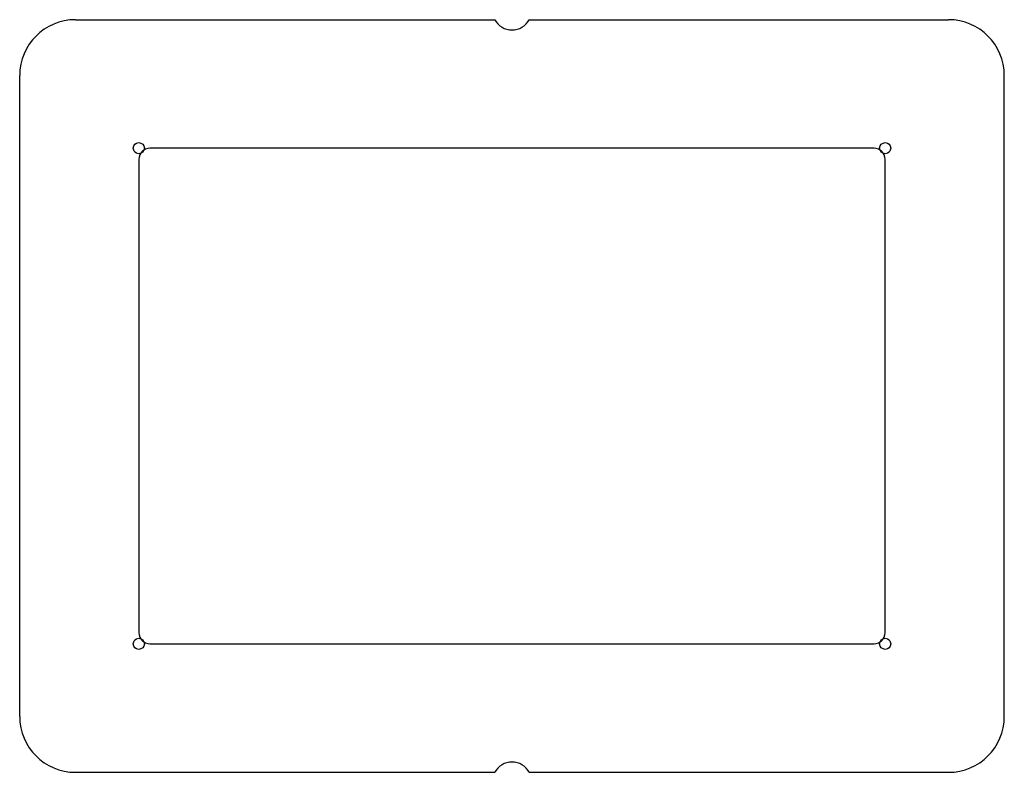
# Model space of a CAD drawing. Header units: millimetres. Extents: x -53 to 53, y -40 to 40.
import ezdxf

# ---------------------------------------------------------------- set-up
doc = ezdxf.new("R2010")
doc.units = ezdxf.units.MM

msp = doc.modelspace()

# ---------------------------------------------------------------- linework, layer by layer
at = {"layer": 'HOLES'}
for centre in [(-40.175, 26.675), (40.175, 26.675), (-40.175, -26.675), (40.175, -26.675)]:
    msp.add_circle(centre, 0.6, dxfattribs=at)
at = {"layer": 'OUTLINE'}
for p, q in [((-47, 40.5), (-1.847, 40.5)), ((1.847, 40.5), (47, 40.5)), ((-53, -34.5), (-53, 34.5)), ((53, -34.5), (53, 34.5)), ((38.975, 26.675), (-38.975, 26.675)), ((-40.175, 25.475), (-40.175, -25.475)), ((40.175, -25.475), (40.175, 25.475)), ((-38.975, -26.675), (38.975, -26.675)), ((-47, -40.5), (-1.847, -40.5)), ((1.847, -40.5), (47, -40.5))]:
    msp.add_line(p, q, dxfattribs=at)
for centre, radius, start, end in [((-47, 34.5), 6, 90, 180), ((0, 41.5), 2.1, 208.437, 331.563), ((47, 34.5), 6, 0, 90), ((-38.975, 25.475), 1.2, 90, 180), ((38.975, 25.475), 1.2, 0, 90), ((-38.975, -25.475), 1.2, 180, 270), ((38.975, -25.475), 1.2, 270, 360), ((-47, -34.5), 6, 180, 270), ((47, -34.5), 6, 270, 360), ((0, -41.5), 2.1, 28.437, 151.563)]:
    msp.add_arc(centre, radius, start, end, dxfattribs=at)

doc.saveas('drawing.dxf')
